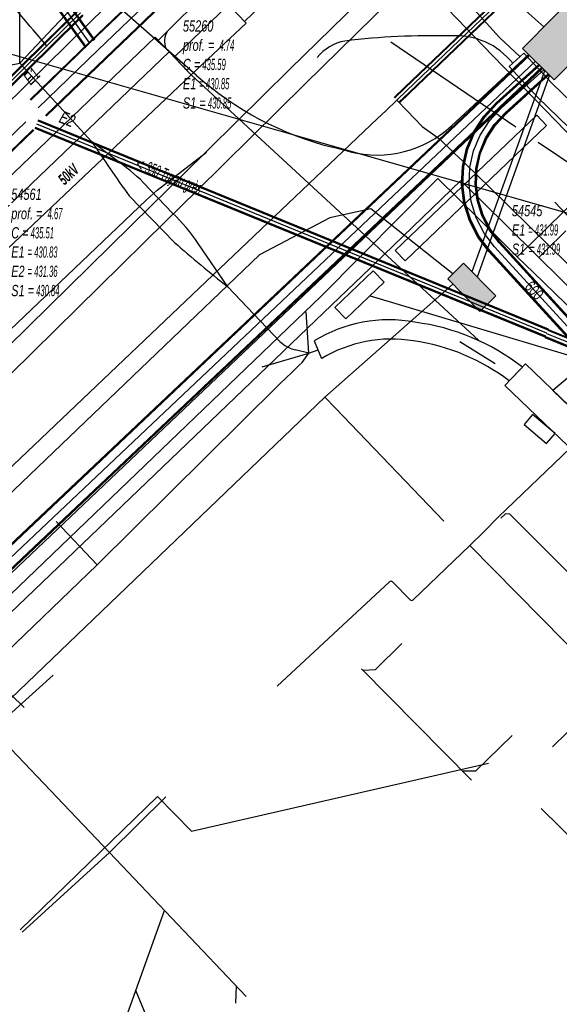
# Model space of a CAD drawing. Header units: metres. Extents: x 2695563 to 2696938, y 1260544 to 1262032.
# Tile 49 of 256: x 2695833 to 2695857, y 1261090 to 1261135. Entities that reach past the tile are written whole.
import ezdxf

# ---------------------------------------------------------------- set-up
doc = ezdxf.new("R2010")
doc.units = ezdxf.units.M
doc.header["$LTSCALE"] = 100
doc.linetypes.add('AUSGEZOGEN', pattern=[0])
for name, color, linetype in [('Eau portable_Cadastre des conduites_Conduite', 171, 'AUSGEZOGEN'), ('EU_Cadastre des conduites', 24, 'AUSGEZOGEN'), ('EU_Cadastre des conduites – Texte', 7, 'AUSGEZOGEN'), ('EU_Cadastre des conduites_Regard normalisé – Texte', 24, 'AUSGEZOGEN'), ('EU_Cadastre des conduites_Texte entrée-sortie', 24, 'AUSGEZOGEN'), ('Gaz_Cadastre des conduites_Conduite', 32, 'AUSGEZOGEN'), ('Réseau électrique_Cadastre des conduite_Bord du tracé', 1, 'AUSGEZOGEN'), ('Réseau électrique_Cadastre des conduite_Texte libre_Texte', 1, 'AUSGEZOGEN'), ('Réseau électrique_Cadastre des conduite_Tronçon de tracé', 1, 'AUSGEZOGEN'), ('Réseau électrique_Cadastre des conduites_Ouvrage_Surface-Ligne-Point', 1, 'AUSGEZOGEN'), ('TV_Cadastre des conduites_CONDUITE', 92, 'AUSGEZOGEN'), ('Télécommunications_SW_Cadastre des conduites_Bord du tracé', 94, 'AUSGEZOGEN'), ('Télécommunications_SW_Cadastre des conduites_Bord du tracé_Texte', 94, 'AUSGEZOGEN'), ('Télécommunications_SW_Cadastre des conduites_Ouvrage', 94, 'AUSGEZOGEN')]:
    doc.layers.add(name, color=color, linetype=linetype)
doc.styles.add('ARIAL', font='arial.ttf')
doc.styles.add('ARIALNARROW', font='ARIALN.TTF')
pattern_1 = [(0, (2708005, 1273150), (6075, 6075), [6075, -6075]), (90, (2708005, 1273150), (-6075, 6075), [6075, -6075])]

# ---------------------------------------------------------------- blocks, each defined once
blk = doc.blocks.new('COMPLEXOBJECT_1744')
at = {"layer": 'Réseau électrique_Cadastre des conduite_Bord du tracé', "color": 1, "linetype": 'AUSGEZOGEN', "transparency": 33554687}
for p, q in [((5845.086, 11120.361), (5845.415, 11119.569)), ((5853.82, 11118.569), (5854.409, 11119.182))]:
    blk.add_line(p, q, dxfattribs=at)
for centre, radius, start, end in [((5848.414, 11114.952), 6.351, 79.3707, 121.6041), ((5848.333, 11111.403), 9.871, 52.0059, 82.7055), ((5848.543, 11114.394), 6.047, 80.624, 121.1481), ((5848.244, 11111.245), 9.205, 52.7181, 81.9816)]:
    blk.add_arc(centre, radius, start, end, dxfattribs=at)
blk = doc.blocks.new('COMPLEXOBJECT_1745')
at = {"layer": 'Réseau électrique_Cadastre des conduite_Bord du tracé', "color": 1, "linetype": 'AUSGEZOGEN', "transparency": 33554687}
for p, q in [((5836.173, 11128.482), (5835.103, 11129.291)), ((5838.73, 11126.08), (5837.437, 11127.441)), ((5836.784, 11126.855), (5838.816, 11124.769)), ((5841.209, 11122.782), (5839.883, 11124.719))]:
    blk.add_line(p, q, dxfattribs=at)
for centre, radius, start, end in [((5986.76, 11232.146), 183.245, 214.14551, 215.07094), ((5830.873, 11120.758), 9.367, 45.5117, 55.5402), ((5833.623, 11120.585), 7.502, 33.4427, 47.0979), ((5878.808, 11170.497), 60.749, 228.82888, 231.76281)]:
    blk.add_arc(centre, radius, start, end, dxfattribs=at)
blk = doc.blocks.new('COMPLEXOBJECT_1747')
at = {"layer": 'Réseau électrique_Cadastre des conduite_Bord du tracé', "color": 1, "linetype": 'AUSGEZOGEN', "transparency": 33554687}
blk.add_line((5867.786, 11126.301), (5866.993, 11127.119), dxfattribs=at)
blk.add_lwpolyline([(5864.277, 11125.27), (5855.779, 11118.145), (5856.93, 11117.04), (5864.834, 11123.677)], dxfattribs=at)
for centre, radius, start, end in [((6286.891, 10507.411), 748.566, 124.12053, 124.372016), ((5560.435, 11469.098), 460.407, 311.38778, 311.8793)]:
    blk.add_arc(centre, radius, start, end, dxfattribs=at)
blk = doc.blocks.new('COMPLEXOBJECT_2145')
at = {"layer": 'Réseau électrique_Cadastre des conduite_Tronçon de tracé', "color": 1, "linetype": 'AUSGEZOGEN', "transparency": 33554687}
blk.add_lwpolyline([(5854.302, 11133.094), (5853.379, 11133.945), (5851.791, 11135.731), (5850.606, 11137.078)], dxfattribs=at)
blk.add_arc((5851.573, 11137.679), 1.139, 142.9233, 211.8272, dxfattribs=at)
blk = doc.blocks.new('COMPLEXOBJECT_2218')
at = {"layer": 'Réseau électrique_Cadastre des conduite_Tronçon de tracé', "color": 1, "linetype": 'AUSGEZOGEN', "transparency": 33554687}
blk.add_lwpolyline([(5848.126, 11138.241), (5851.531, 11134.745), (5852.181, 11134.065), (5856.816, 11129.271)], dxfattribs=at)
blk.add_arc((5847.367, 11137.527), 1.042, 43.2315, 133.8289, dxfattribs=at)
blk = doc.blocks.new('COMPLEXOBJECT_2230')
at = {"layer": 'Réseau électrique_Cadastre des conduite_Tronçon de tracé', "color": 1, "linetype": 'AUSGEZOGEN', "transparency": 33554687}
blk.add_line((5844.54, 11119.399), (5844.843, 11119.804), dxfattribs=at)
blk.add_arc((5791.216, 11173.448), 75.926, 313.50701, 314.6128, dxfattribs=at)
blk = doc.blocks.new('COMPLEXOBJECT_2386')
at = {"layer": 'Réseau électrique_Cadastre des conduite_Tronçon de tracé', "color": 1, "linetype": 'AUSGEZOGEN', "transparency": 33554687}
blk.add_line((5848.596, 11109.567), (5849.382, 11108.763), dxfattribs=at)
blk.add_arc((5849.449, 11108.839), 0.101, 228.747, 306.7439, dxfattribs=at)
blk = doc.blocks.new('COMPLEXOBJECT_2416')
at = {"layer": 'Réseau électrique_Cadastre des conduite_Tronçon de tracé', "color": 1, "linetype": 'AUSGEZOGEN', "transparency": 33554687}
blk.add_line((5831.882, 11132.796), (5838.735, 11140.068), dxfattribs=at)
blk.add_arc((5828.188, 11149.991), 14.481, 316.7455, 322.6968, dxfattribs=at)
blk = doc.blocks.new('COMPLEXOBJECT_2419')
at = {"layer": 'Réseau électrique_Cadastre des conduite_Tronçon de tracé', "color": 1, "linetype": 'AUSGEZOGEN', "transparency": 33554687}
for p, q in [((5843.533, 11120.337), (5841.209, 11122.782)), ((5844.843, 11119.804), (5844.225, 11119.963))]:
    blk.add_line(p, q, dxfattribs=at)
blk.add_arc((5844.588, 11121.462), 1.542, 226.8338, 256.3871, dxfattribs=at)
blk = doc.blocks.new('COMPLEXOBJECT_2528')
at = {"layer": 'Réseau électrique_Cadastre des conduite_Tronçon de tracé', "color": 1, "linetype": 'AUSGEZOGEN', "transparency": 33554687}
blk.add_line((5843.418, 11104.9), (5848.453, 11109.567), dxfattribs=at)
blk.add_arc((5848.525, 11109.49), 0.105, 47.2269, 132.7731, dxfattribs=at)
blk = doc.blocks.new('COMPLEXOBJECT_2641')
at = {"layer": 'Réseau électrique_Cadastre des conduite_Tronçon de tracé', "color": 1, "linetype": 'AUSGEZOGEN', "transparency": 33554687}
for centre, radius, start, end in [((5850.449, 11100.373), 33.656, 88.6888, 96.8152), ((5846.813, 11131.774), 2.048, 100.0609, 141.5824)]:
    blk.add_arc(centre, radius, start, end, dxfattribs=at)
blk = doc.blocks.new('COMPLEXOBJECT_2764')
at = {"layer": 'Télécommunications_SW_Cadastre des conduites_Bord du tracé', "color": 94, "linetype": 'AUSGEZOGEN', "transparency": 33554687}
blk.add_line((5829.64, 11106.27), (5832.083, 11103.947), dxfattribs=at)
blk.add_arc((5830.527, 11107.205), 1.289, 129.6988, 226.4968, dxfattribs=at)
blk = doc.blocks.new('COMPLEXOBJECT_2780')
at = {"layer": 'Télécommunications_SW_Cadastre des conduites_Bord du tracé', "color": 94, "linetype": 'AUSGEZOGEN', "transparency": 33554687}
for p, q in [((5839.787, 11132.262), (5834.264, 11137.151)), ((5854.689, 11133.194), (5851.229, 11129.991)), ((5846.694, 11128.833), (5845.897, 11129.035))]:
    blk.add_line(p, q, dxfattribs=at)
for centre, radius, start, end in [((5849.474, 11143.206), 14.616, 228.486, 255.8324), ((5847.893, 11133.596), 4.912, 255.8693, 312.7792)]:
    blk.add_arc(centre, radius, start, end, dxfattribs=at)

msp = doc.modelspace()

# ---------------------------------------------------------------- hatches: boundary and pattern name
at = {"layer": 'Réseau électrique_Cadastre des conduite_Bord du tracé', "lineweight": 18, "transparency": 33554687}
h = msp.add_hatch(dxfattribs=at)
h.set_pattern_fill('MUSTER', color=1, scale=6075, style=0, pattern_type=2)
h.set_pattern_definition(pattern_1)
h.paths.add_polyline_path([(2695854.042, 1261141.257), (2695848.063, 1261135.378), (2695844.962, 1261132.346), (2695840.121, 1261127.568), (2695838.758, 1261126.228), (2695832.311, 1261119.889), (2695822.73, 1261110.468), (2695807.314, 1261095.86), (2695799.635, 1261088.514), (2695800.207, 1261087.9), (2695807.968, 1261095.17), (2695823.39, 1261109.785), (2695833.45, 1261119.677), (2695839.408, 1261125.535), (2695840.787, 1261126.891), (2695845.628, 1261131.668), (2695848.728, 1261134.7), (2695854.726, 1261140.597)], flags=0)
h = msp.add_hatch(dxfattribs=at)
h.set_pattern_fill('MUSTER', color=1, scale=6075, style=0, pattern_type=2)
h.set_pattern_definition(pattern_1)
h.paths.add_polyline_path([(2695843.001, 1261134.403), (2695842.205, 1261135.223), (2695839.774, 1261132.885), (2695840.544, 1261132.081)], flags=0)
h = msp.add_hatch(dxfattribs=at)
h.set_pattern_fill('MUSTER', color=1, scale=6075, style=0, pattern_type=2)
h.set_pattern_definition(pattern_1)
h.paths.add_polyline_path([(2695825.122, 1261120.544), (2695825.739, 1261119.889), (2695839.553, 1261133.116), (2695838.931, 1261133.766)], flags=0)
h = msp.add_hatch(dxfattribs=at)
h.set_pattern_fill('MUSTER', color=1, scale=6075, style=0, pattern_type=2)
h.set_pattern_definition(pattern_1)
h.paths.add_polyline_path([(2695839.553, 1261133.116), (2695825.739, 1261119.889), (2695826.636, 1261118.938), (2695840.544, 1261132.081)], flags=0)
h = msp.add_hatch(dxfattribs=at)
h.set_pattern_fill('MUSTER', color=1, scale=6075, style=0, pattern_type=2)
h.set_pattern_definition(pattern_1)
h.paths.add_polyline_path([(2695855.442, 1261133.06), (2695854.794, 1261132.464), (2695856.054, 1261131.081), (2695863.065, 1261124.307), (2695863.626, 1261123.721), (2695864.318, 1261124.301), (2695863.703, 1261124.943), (2695856.698, 1261131.711)], flags=0)
h = msp.add_hatch(dxfattribs=at)
h.set_pattern_fill('MUSTER', color=1, scale=6075, style=0, pattern_type=2)
h.set_pattern_definition(pattern_1)
h.paths.add_polyline_path([(2695856.464, 1261129.822), (2695856.021, 1261130.285), (2695849.678, 1261124.223), (2695850.121, 1261123.759)], flags=0)
h = msp.add_hatch(dxfattribs=at)
h.set_pattern_fill('MUSTER', color=1, scale=6075, style=0, pattern_type=2)
h.set_pattern_definition(pattern_1)
h.paths.add_polyline_path([(2695842.179, 1261122.592), (2695840.853, 1261124.529), (2695840.821, 1261124.577), (2695840.789, 1261124.625), (2695840.756, 1261124.672), (2695840.723, 1261124.72), (2695840.689, 1261124.767), (2695840.656, 1261124.813), (2695840.622, 1261124.86), (2695840.587, 1261124.906), (2695840.552, 1261124.952), (2695840.517, 1261124.998), (2695840.481, 1261125.043), (2695840.445, 1261125.088), (2695840.409, 1261125.133), (2695840.373, 1261125.178), (2695840.336, 1261125.222), (2695840.298, 1261125.266), (2695840.261, 1261125.31), (2695840.223, 1261125.353), (2695840.185, 1261125.396), (2695840.146, 1261125.439), (2695840.107, 1261125.482), (2695840.068, 1261125.524), (2695840.028, 1261125.566), (2695839.988, 1261125.607), (2695839.948, 1261125.649), (2695839.907, 1261125.69), (2695839.867, 1261125.73), (2695839.825, 1261125.771), (2695839.784, 1261125.811), (2695839.742, 1261125.851), (2695839.7, 1261125.89), (2695838.407, 1261127.251), (2695838.369, 1261127.288), (2695838.331, 1261127.325), (2695838.293, 1261127.361), (2695838.254, 1261127.398), (2695838.216, 1261127.434), (2695838.177, 1261127.47), (2695838.138, 1261127.505), (2695838.099, 1261127.541), (2695838.059, 1261127.576), (2695838.019, 1261127.611), (2695837.98, 1261127.646), (2695837.94, 1261127.68), (2695837.899, 1261127.714), (2695837.859, 1261127.748), (2695837.818, 1261127.782), (2695837.777, 1261127.816), (2695837.736, 1261127.849), (2695837.695, 1261127.883), (2695837.654, 1261127.915), (2695837.612, 1261127.948), (2695837.57, 1261127.981), (2695837.528, 1261128.013), (2695837.486, 1261128.045), (2695837.444, 1261128.077), (2695837.402, 1261128.108), (2695837.359, 1261128.139), (2695837.316, 1261128.17), (2695837.273, 1261128.201), (2695837.23, 1261128.232), (2695837.187, 1261128.262), (2695837.143, 1261128.292), (2695836.073, 1261129.101), (2695836.127, 1261129.022), (2695836.18, 1261128.943), (2695836.234, 1261128.864), (2695836.288, 1261128.785), (2695836.341, 1261128.706), (2695836.395, 1261128.627), (2695836.449, 1261128.549), (2695836.503, 1261128.47), (2695836.557, 1261128.391), (2695836.611, 1261128.312), (2695836.665, 1261128.234), (2695836.719, 1261128.155), (2695836.773, 1261128.076), (2695836.827, 1261127.998), (2695836.881, 1261127.919), (2695836.936, 1261127.84), (2695836.99, 1261127.762), (2695837.044, 1261127.683), (2695837.099, 1261127.605), (2695837.153, 1261127.526), (2695837.207, 1261127.448), (2695837.262, 1261127.369), (2695837.316, 1261127.291), (2695837.371, 1261127.213), (2695837.426, 1261127.134), (2695837.48, 1261127.056), (2695837.535, 1261126.978), (2695837.59, 1261126.9), (2695837.644, 1261126.821), (2695837.699, 1261126.743), (2695837.754, 1261126.665), (2695839.786, 1261124.579), (2695839.862, 1261124.513), (2695839.937, 1261124.447), (2695840.013, 1261124.381), (2695840.089, 1261124.316), (2695840.165, 1261124.25), (2695840.241, 1261124.185), (2695840.317, 1261124.12), (2695840.394, 1261124.055), (2695840.47, 1261123.99), (2695840.547, 1261123.925), (2695840.623, 1261123.86), (2695840.7, 1261123.795), (2695840.777, 1261123.731), (2695840.854, 1261123.666), (2695840.931, 1261123.602), (2695841.008, 1261123.538), (2695841.086, 1261123.474), (2695841.163, 1261123.41), (2695841.241, 1261123.347), (2695841.318, 1261123.283), (2695841.396, 1261123.22), (2695841.474, 1261123.156), (2695841.552, 1261123.093), (2695841.63, 1261123.03), (2695841.708, 1261122.967), (2695841.786, 1261122.904), (2695841.865, 1261122.841), (2695841.943, 1261122.779), (2695842.022, 1261122.716), (2695842.1, 1261122.654)], flags=0)
h = msp.add_hatch(dxfattribs=at)
h.set_pattern_fill('MUSTER', color=1, scale=6075, style=0, pattern_type=2)
h.set_pattern_definition(pattern_1)
h.paths.add_polyline_path([(2695867.963, 1261126.929), (2695867.875, 1261126.87), (2695867.788, 1261126.81), (2695867.7, 1261126.751), (2695867.612, 1261126.691), (2695867.524, 1261126.632), (2695867.437, 1261126.572), (2695867.349, 1261126.513), (2695867.261, 1261126.453), (2695867.174, 1261126.393), (2695867.086, 1261126.334), (2695866.998, 1261126.274), (2695866.911, 1261126.215), (2695866.823, 1261126.155), (2695866.735, 1261126.095), (2695866.648, 1261126.036), (2695866.56, 1261125.976), (2695866.473, 1261125.917), (2695866.385, 1261125.857), (2695866.297, 1261125.797), (2695866.21, 1261125.737), (2695866.122, 1261125.678), (2695866.035, 1261125.618), (2695865.947, 1261125.558), (2695865.86, 1261125.499), (2695865.772, 1261125.439), (2695865.685, 1261125.379), (2695865.597, 1261125.319), (2695865.509, 1261125.259), (2695865.422, 1261125.2), (2695865.334, 1261125.14), (2695865.247, 1261125.08), (2695856.749, 1261117.955), (2695857.9, 1261116.85), (2695865.804, 1261123.487), (2695865.9, 1261123.571), (2695865.995, 1261123.656), (2695866.091, 1261123.74), (2695866.186, 1261123.824), (2695866.282, 1261123.909), (2695866.377, 1261123.993), (2695866.473, 1261124.077), (2695866.568, 1261124.162), (2695866.663, 1261124.246), (2695866.759, 1261124.331), (2695866.854, 1261124.415), (2695866.949, 1261124.5), (2695867.045, 1261124.584), (2695867.14, 1261124.669), (2695867.235, 1261124.754), (2695867.33, 1261124.838), (2695867.426, 1261124.923), (2695867.521, 1261125.008), (2695867.616, 1261125.092), (2695867.711, 1261125.177), (2695867.806, 1261125.262), (2695867.901, 1261125.347), (2695867.996, 1261125.431), (2695868.091, 1261125.516), (2695868.186, 1261125.601), (2695868.281, 1261125.686), (2695868.376, 1261125.771), (2695868.471, 1261125.856), (2695868.566, 1261125.941), (2695868.661, 1261126.026), (2695868.756, 1261126.111)], flags=0)
h = msp.add_hatch(dxfattribs=at)
h.set_pattern_fill('MUSTER', color=1, scale=6075, style=0, pattern_type=2)
h.set_pattern_definition(pattern_1)
h.paths.add_polyline_path([(2695847.47, 1261121.153), (2695849.192, 1261122.795), (2695848.697, 1261123.313), (2695846.976, 1261121.671)], flags=0)
h = msp.add_hatch(dxfattribs=at)
h.set_pattern_fill('MUSTER', color=1, scale=6075, style=0, pattern_type=2)
h.set_pattern_definition(pattern_1)
h.paths.add_polyline_path([(2695855.379, 1261118.992), (2695855.244, 1261119.096), (2695855.107, 1261119.197), (2695854.968, 1261119.296), (2695854.827, 1261119.393), (2695854.685, 1261119.487), (2695854.541, 1261119.579), (2695854.396, 1261119.669), (2695854.249, 1261119.755), (2695854.1, 1261119.839), (2695853.951, 1261119.921), (2695853.799, 1261120), (2695853.647, 1261120.077), (2695853.493, 1261120.15), (2695853.338, 1261120.221), (2695853.182, 1261120.29), (2695853.024, 1261120.355), (2695852.866, 1261120.418), (2695852.706, 1261120.479), (2695852.545, 1261120.536), (2695852.384, 1261120.591), (2695852.221, 1261120.643), (2695852.058, 1261120.692), (2695851.894, 1261120.738), (2695851.729, 1261120.781), (2695851.563, 1261120.822), (2695851.396, 1261120.859), (2695851.229, 1261120.894), (2695851.062, 1261120.926), (2695850.894, 1261120.955), (2695850.725, 1261120.981), (2695850.556, 1261121.004), (2695850.407, 1261121.03), (2695850.258, 1261121.053), (2695850.108, 1261121.072), (2695849.958, 1261121.087), (2695849.807, 1261121.099), (2695849.657, 1261121.107), (2695849.506, 1261121.112), (2695849.355, 1261121.113), (2695849.204, 1261121.11), (2695849.053, 1261121.104), (2695848.902, 1261121.095), (2695848.752, 1261121.081), (2695848.601, 1261121.065), (2695848.452, 1261121.044), (2695848.303, 1261121.02), (2695848.154, 1261120.993), (2695848.006, 1261120.962), (2695847.859, 1261120.927), (2695847.713, 1261120.889), (2695847.568, 1261120.848), (2695847.424, 1261120.803), (2695847.281, 1261120.754), (2695847.139, 1261120.703), (2695846.998, 1261120.648), (2695846.859, 1261120.589), (2695846.721, 1261120.528), (2695846.585, 1261120.463), (2695846.45, 1261120.394), (2695846.317, 1261120.323), (2695846.186, 1261120.249), (2695846.056, 1261120.171), (2695846.385, 1261119.379), (2695846.504, 1261119.449), (2695846.624, 1261119.516), (2695846.746, 1261119.581), (2695846.87, 1261119.643), (2695846.994, 1261119.701), (2695847.121, 1261119.757), (2695847.248, 1261119.811), (2695847.376, 1261119.861), (2695847.506, 1261119.908), (2695847.637, 1261119.952), (2695847.768, 1261119.994), (2695847.901, 1261120.032), (2695848.034, 1261120.067), (2695848.168, 1261120.099), (2695848.303, 1261120.129), (2695848.439, 1261120.155), (2695848.575, 1261120.178), (2695848.711, 1261120.197), (2695848.848, 1261120.214), (2695848.985, 1261120.228), (2695849.123, 1261120.238), (2695849.261, 1261120.246), (2695849.399, 1261120.25), (2695849.537, 1261120.251), (2695849.675, 1261120.249), (2695849.812, 1261120.243), (2695849.95, 1261120.235), (2695850.088, 1261120.223), (2695850.225, 1261120.209), (2695850.362, 1261120.191), (2695850.498, 1261120.17), (2695850.648, 1261120.148), (2695850.798, 1261120.123), (2695850.947, 1261120.095), (2695851.096, 1261120.066), (2695851.244, 1261120.033), (2695851.391, 1261119.999), (2695851.538, 1261119.962), (2695851.685, 1261119.922), (2695851.831, 1261119.88), (2695851.976, 1261119.836), (2695852.12, 1261119.789), (2695852.263, 1261119.74), (2695852.406, 1261119.689), (2695852.548, 1261119.635), (2695852.689, 1261119.579), (2695852.829, 1261119.521), (2695852.968, 1261119.46), (2695853.106, 1261119.397), (2695853.243, 1261119.332), (2695853.379, 1261119.264), (2695853.513, 1261119.194), (2695853.647, 1261119.122), (2695853.779, 1261119.048), (2695853.91, 1261118.972), (2695854.04, 1261118.894), (2695854.168, 1261118.813), (2695854.296, 1261118.73), (2695854.421, 1261118.646), (2695854.546, 1261118.559), (2695854.669, 1261118.47), (2695854.79, 1261118.379)], flags=0)
at = {"layer": 'Réseau électrique_Cadastre des conduites_Ouvrage_Surface-Ligne-Point', "lineweight": 18, "transparency": 33554687}
h = msp.add_hatch(dxfattribs=at)
h.set_pattern_fill('MUSTER', color=1, scale=4050, style=0, pattern_type=2)
h.set_pattern_definition([(0, (2703955, 1269100), (4050, 4050), [4050, -4050]), (90, (2703955, 1269100), (-4050, 4050), [4050, -4050])])
h.paths.add_polyline_path([(2695855.518, 1261119.137), (2695854.597, 1261118.178), (2695858.126, 1261114.791), (2695859.046, 1261115.75)], flags=0)
h = msp.add_hatch(dxfattribs=at)
h.set_pattern_fill('MUSTER', color=1, scale=2025, style=0, pattern_type=2)
h.set_pattern_definition([(0, (2699905, 1265050), (2025, 2025), [2025, -2025]), (90, (2699905, 1265050), (-2025, 2025), [2025, -2025])])
h.paths.add_polyline_path([(2695855.839, 1261116.873), (2695855.456, 1261116.421), (2695856.46, 1261115.571), (2695856.843, 1261116.022)], flags=0)
at = {"layer": 'Télécommunications_SW_Cadastre des conduites_Ouvrage', "transparency": 33554687}
for points in [[(2695855.388, 1261133.272), (2695856.811, 1261131.867), (2695859.621, 1261134.713), (2695858.198, 1261136.119)], [(2695853.477, 1261121.487), (2695854.188, 1261122.191), (2695852.745, 1261123.648), (2695852.035, 1261122.944)]]:
    msp.add_hatch(color=7, dxfattribs=at).paths.add_polyline_path(points)

# ---------------------------------------------------------------- linework, layer by layer
at = {"layer": 'Eau portable_Cadastre des conduites_Conduite', "color": 7, "linetype": 'AUSGEZOGEN', "transparency": 33554687}
for points in [[(2695855.153, 1261123.941), (2695855.384, 1261124.166), (2695856.514, 1261125.269), (2695862.399, 1261131.015), (2695864.991, 1261133.546), (2695865.821, 1261134.357), (2695873.002, 1261141.368)], [(2695769.551, 1261068.298), (2695800.182, 1261097.721), (2695812.23, 1261111.068), (2695816.903, 1261115.659), (2695835.941, 1261134.364), (2695841.928, 1261140.246)], [(2695804.674, 1261082.136), (2695808.906, 1261086.211), (2695817.731, 1261094.707), (2695818.5, 1261095.444), (2695846.362, 1261122.178), (2695848.15, 1261123.978), (2695851.592, 1261127.445), (2695854.374, 1261124.708), (2695855.153, 1261123.941)], [(2695855.153, 1261123.941), (2695855.871, 1261123.232), (2695862.068, 1261117.252), (2695862.298, 1261117.03)]]:
    msp.add_lwpolyline(points, dxfattribs=at)
at = {"layer": 'EU_Cadastre des conduites', "linetype": 'AUSGEZOGEN', "transparency": 33554687}
for p, q in [((2695888.813, 1261184.183), (2695835.99, 1261133.559)), ((2695888.827, 1261184.169), (2695836.004, 1261133.545)), ((2695888.841, 1261184.155), (2695836.018, 1261133.531)), ((2695889.505, 1261183.461), (2695836.682, 1261132.837)), ((2695889.519, 1261183.447), (2695836.696, 1261132.823)), ((2695889.533, 1261183.433), (2695836.71, 1261132.809)), ((2695829.407, 1261143.198), (2695836.207, 1261133.655)), ((2695828.967, 1261142.884), (2695835.767, 1261133.341)), ((2695828.983, 1261142.896), (2695835.783, 1261133.353)), ((2695829, 1261142.908), (2695835.8, 1261133.365)), ((2695829.374, 1261143.174), (2695836.174, 1261133.631)), ((2695829.391, 1261143.186), (2695836.191, 1261133.643)), ((2695835.989, 1261133.558), (2695833.321, 1261130.983)), ((2695836.003, 1261133.544), (2695833.335, 1261130.969)), ((2695836.017, 1261133.529), (2695833.349, 1261130.954)), ((2695836.683, 1261132.839), (2695834.015, 1261130.264)), ((2695836.697, 1261132.824), (2695834.029, 1261130.249)), ((2695836.711, 1261132.81), (2695834.043, 1261130.235)), ((2695856.54, 1261120.658), (2695833.674, 1261130.013)), ((2695856.548, 1261120.679), (2695833.682, 1261130.034)), ((2695856.557, 1261120.7), (2695833.691, 1261130.055)), ((2695833.454, 1261129.635), (2695826.545, 1261122.976)), ((2695833.468, 1261129.621), (2695826.559, 1261122.962)), ((2695833.482, 1261129.607), (2695826.573, 1261122.948)), ((2695856.407, 1261120.334), (2695833.541, 1261129.689)), ((2695856.416, 1261120.355), (2695833.55, 1261129.71)), ((2695856.424, 1261120.376), (2695833.558, 1261129.731)), ((2695866.31, 1261116.282), (2695856.407, 1261120.304)), ((2695866.319, 1261116.304), (2695856.416, 1261120.326)), ((2695866.328, 1261116.325), (2695856.425, 1261120.347)), ((2695866.442, 1261116.607), (2695856.539, 1261120.629)), ((2695866.451, 1261116.628), (2695856.548, 1261120.65)), ((2695866.46, 1261116.65), (2695856.557, 1261120.672))]:
    msp.add_line(p, q, dxfattribs=at)
at = {"layer": 'EU_Cadastre des conduites', "color": 255, "transparency": 33554687}
for p, q in [((2695889.173, 1261183.808), (2695836.35, 1261133.184)), ((2695829.187, 1261143.041), (2695835.987, 1261133.498)), ((2695836.35, 1261133.184), (2695833.682, 1261130.609)), ((2695833.121, 1261129.981), (2695826.207, 1261123.317)), ((2695856.482, 1261120.517), (2695833.616, 1261129.872)), ((2695866.385, 1261116.466), (2695856.482, 1261120.488))]:
    msp.add_line(p, q, dxfattribs=at)
at = {"layer": 'EU_Cadastre des conduites', "color": 24, "linetype": 'AUSGEZOGEN', "transparency": 33554687}
for p, q in [((2695848.561, 1261122.192), (2695857.544, 1261119.501)), ((2695853.094, 1261100.491), (2695848.177, 1261105.478)), ((2695839.397, 1261099.749), (2695836.88, 1261097.25)), ((2695832.97, 1261093.693), (2695836.88, 1261097.25)), ((2695843.005, 1261090.812), (2695836.872, 1261097.25)), ((2695835.016, 1261082.594), (2695839.347, 1261094.656)), ((2695842.54, 1261090.512), (2695842.572, 1261091.271)), ((2695839.141, 1261088.449), (2695838.063, 1261091.08))]:
    msp.add_line(p, q, dxfattribs=at)
for points in [[(2695836.872, 1261097.25), (2695820.971, 1261113.952), (2695820.595, 1261113.978)], [(2695861.687, 1261104.406), (2695862.099, 1261104.818), (2695862.108, 1261105.141), (2695854.823, 1261112.413), (2695854.62, 1261112.427), (2695854.417, 1261112.234)], [(2695849.981, 1261106.622), (2695848.787, 1261105.436), (2695848.263, 1261105.406)], [(2695834.356, 1261105.192), (2695831.879, 1261102.97), (2695831.419, 1261103.001)], [(2695854.915, 1261102.502), (2695853.272, 1261100.893), (2695852.704, 1261100.893)]]:
    msp.add_lwpolyline(points, dxfattribs=at)
at = {"layer": 'Gaz_Cadastre des conduites_Conduite', "linetype": 'AUSGEZOGEN', "transparency": 33554687}
for p, q in [((2695896.549, 1261175.963), (2695850.092, 1261131.513)), ((2695896.568, 1261175.955), (2695850.105, 1261131.499)), ((2695896.587, 1261175.947), (2695850.118, 1261131.486)), ((2695896.847, 1261175.833), (2695850.3, 1261131.296)), ((2695896.866, 1261175.825), (2695850.313, 1261131.283)), ((2695896.885, 1261175.817), (2695850.326, 1261131.269)), ((2695833.952, 1261133.498), (2695835.453, 1261134.98)), ((2695833.965, 1261133.485), (2695835.467, 1261134.967)), ((2695833.978, 1261133.472), (2695835.48, 1261134.953)), ((2695834.162, 1261133.284), (2695835.664, 1261134.767)), ((2695834.175, 1261133.271), (2695835.677, 1261134.753)), ((2695834.188, 1261133.258), (2695835.691, 1261134.74)), ((2695811.79, 1261111.803), (2695833.952, 1261133.498)), ((2695811.804, 1261111.79), (2695833.965, 1261133.485)), ((2695811.817, 1261111.777), (2695833.978, 1261133.472)), ((2695812.005, 1261111.593), (2695834.162, 1261133.284)), ((2695812.018, 1261111.58), (2695834.175, 1261133.271)), ((2695812.032, 1261111.567), (2695834.188, 1261133.258)), ((2695850.092, 1261131.513), (2695849.637, 1261131.077)), ((2695850.105, 1261131.499), (2695849.65, 1261131.063)), ((2695850.118, 1261131.486), (2695849.663, 1261131.05)), ((2695850.3, 1261131.296), (2695849.845, 1261130.86)), ((2695850.313, 1261131.283), (2695849.858, 1261130.847)), ((2695850.326, 1261131.269), (2695849.871, 1261130.833))]:
    msp.add_line(p, q, dxfattribs=at)
at = {"layer": 'Gaz_Cadastre des conduites_Conduite', "color": 255, "linetype": 'AUSGEZOGEN', "transparency": 33554687}
for p, q in [((2695896.717, 1261175.89), (2695850.209, 1261131.391)), ((2695834.07, 1261133.378), (2695835.572, 1261134.86)), ((2695811.911, 1261111.685), (2695834.07, 1261133.378)), ((2695850.209, 1261131.391), (2695849.754, 1261130.955))]:
    msp.add_line(p, q, dxfattribs=at)
at = {"layer": 'Gaz_Cadastre des conduites_Conduite', "color": 32, "linetype": 'AUSGEZOGEN', "transparency": 33554687}
for points in [[(2695834.07, 1261133.378), (2695833.457, 1261134.1), (2695833.328, 1261134.252), (2695833.112, 1261134.506), (2695832.857, 1261134.807), (2695832.751, 1261134.932), (2695832.55, 1261135.168), (2695832.162, 1261135.625), (2695814.987, 1261155.855), (2695814.517, 1261156.408), (2695814.32, 1261156.64)], [(2695849.754, 1261130.955), (2695849.254, 1261130.48), (2695848.888, 1261130.132), (2695835.977, 1261117.86), (2695810.863, 1261093.989)], [(2695849.754, 1261130.955), (2695850.216, 1261130.47), (2695850.885, 1261129.768), (2695851.252, 1261129.513), (2695851.665, 1261129.226), (2695852.325, 1261128.585), (2695852.705, 1261128.215), (2695852.842, 1261128.082), (2695853.917, 1261127.038)], [(2695805.41, 1261082.106), (2695846.823, 1261121.766), (2695848.553, 1261123.433), (2695848.739, 1261123.612), (2695852.62, 1261127.349), (2695852.826, 1261127.146), (2695854.616, 1261125.377), (2695856.11, 1261123.901)], [(2695853.917, 1261127.038), (2695862.707, 1261118.416), (2695862.892, 1261118.234)], [(2695856.11, 1261123.901), (2695856.382, 1261124.168), (2695857.331, 1261125.1)], [(2695856.11, 1261123.901), (2695862.677, 1261117.454), (2695862.869, 1261117.264)]]:
    msp.add_lwpolyline(points, dxfattribs=at)
at = {"layer": 'Réseau électrique_Cadastre des conduite_Bord du tracé', "color": 1, "linetype": 'AUSGEZOGEN', "transparency": 33554687}
for points in [[(2695854.042, 1261141.257), (2695848.063, 1261135.378), (2695844.962, 1261132.346), (2695840.121, 1261127.568), (2695838.758, 1261126.228), (2695832.311, 1261119.889), (2695822.73, 1261110.468), (2695807.314, 1261095.86), (2695799.635, 1261088.514), (2695800.207, 1261087.9), (2695807.968, 1261095.17), (2695823.39, 1261109.785), (2695833.45, 1261119.677), (2695839.408, 1261125.535), (2695840.787, 1261126.891), (2695845.628, 1261131.668), (2695848.728, 1261134.7), (2695854.726, 1261140.597), (2695854.042, 1261141.257)], [(2695843.001, 1261134.403), (2695842.205, 1261135.223), (2695839.774, 1261132.885), (2695840.544, 1261132.081), (2695843.001, 1261134.403)], [(2695825.122, 1261120.544), (2695825.739, 1261119.889), (2695839.553, 1261133.116), (2695838.931, 1261133.766), (2695825.122, 1261120.544)], [(2695839.553, 1261133.116), (2695825.739, 1261119.889), (2695826.636, 1261118.938), (2695840.544, 1261132.081), (2695839.553, 1261133.116)], [(2695855.442, 1261133.06), (2695854.794, 1261132.464), (2695856.054, 1261131.081), (2695863.065, 1261124.307), (2695863.626, 1261123.721), (2695864.318, 1261124.301), (2695863.703, 1261124.943), (2695856.698, 1261131.711), (2695855.442, 1261133.06)], [(2695856.464, 1261129.822), (2695856.021, 1261130.285), (2695849.678, 1261124.223), (2695850.121, 1261123.759), (2695856.464, 1261129.822)], [(2695847.47, 1261121.153), (2695849.192, 1261122.795), (2695848.697, 1261123.313), (2695846.976, 1261121.671), (2695847.47, 1261121.153)]]:
    msp.add_lwpolyline(points, close=True, dxfattribs=at)
at = {"layer": 'Réseau électrique_Cadastre des conduite_Tronçon de tracé', "color": 1, "linetype": 'AUSGEZOGEN', "transparency": 33554687}
for p, q in [((2695842.933, 1261134.472), (2695844.666, 1261136.153)), ((2695832.852, 1261132.606), (2695832.858, 1261136.017)), ((2695839.482, 1261134.044), (2695841.399, 1261135.959)), ((2695828.258, 1261134.218), (2695845.142, 1261129.4)), ((2695839.064, 1261133.626), (2695839.482, 1261134.044)), ((2695855.079, 1261129.745), (2695849.483, 1261133.546)), ((2695831.277, 1261132.317), (2695832.852, 1261132.606)), ((2695836.073, 1261129.101), (2695832.852, 1261132.606)), ((2695853.423, 1261120.183), (2695840.544, 1261132.081)), ((2695858.09, 1261127.7), (2695856.085, 1261129.062)), ((2695839.02, 1261126.914), (2695841.229, 1261128.628)), ((2695838.525, 1261126.48), (2695839.02, 1261126.914)), ((2695832.102, 1261120.356), (2695838.525, 1261126.48)), ((2695857.664, 1261125.508), (2695856.829, 1261126.377)), ((2695845.813, 1261119.614), (2695845.685, 1261121.467)), ((2695854.159, 1261119.144), (2695852.576, 1261120.135)), ((2695843.717, 1261119.009), (2695845.813, 1261119.614)), ((2695845.813, 1261119.614), (2695846.221, 1261119.775)), ((2695836.321, 1261110.146), (2695844.457, 1261118.19)), ((2695854.306, 1261112.284), (2695857.519, 1261115.373)), ((2695836.321, 1261110.146), (2695834.482, 1261112.076)), ((2695853.652, 1261111.62), (2695854.306, 1261112.284)), ((2695853.021, 1261111.013), (2695853.652, 1261111.62)), ((2695850.479, 1261108.568), (2695853.021, 1261111.013)), ((2695813.215, 1261087.888), (2695836.321, 1261110.146))]:
    msp.add_line(p, q, dxfattribs=at)
msp.add_lwpolyline([(2695856.731, 1261101.994), (2695859.37, 1261104.579), (2695853.021, 1261111.013)], dxfattribs=at)
for centre, radius, start, end in [((2695840.12, 1261133.594), 0.78, 144.7649, 205.1502), ((2695852.402, 1261130.6), 3.237, 38.2298, 93.7719)]:
    msp.add_arc(centre, radius, start, end, dxfattribs=at)
at = {"layer": 'Réseau électrique_Cadastre des conduites_Ouvrage_Surface-Ligne-Point', "color": 1, "linetype": 'AUSGEZOGEN', "transparency": 33554687}
msp.add_line((2695845.142, 1261129.4), (2695858.744, 1261125.508), dxfattribs=at)
for points in [[(2695855.518, 1261119.137), (2695854.597, 1261118.178), (2695858.126, 1261114.791), (2695859.046, 1261115.75), (2695855.518, 1261119.137)], [(2695855.839, 1261116.873), (2695855.456, 1261116.421), (2695856.46, 1261115.571), (2695856.843, 1261116.022), (2695855.839, 1261116.873)]]:
    msp.add_lwpolyline(points, close=True, dxfattribs=at)
at = {"layer": 'TV_Cadastre des conduites_CONDUITE', "color": 92, "linetype": 'AUSGEZOGEN', "transparency": 33554687}
msp.add_line((2695840.549, 1261098.214), (2695853.865, 1261101.265), dxfattribs=at)
for points in [[(2695840.549, 1261098.214), (2695839.032, 1261099.764), (2695832.879, 1261093.791)], [(2695863.132, 1261093.42), (2695861.842, 1261094.733), (2695861.375, 1261094.171), (2695856.215, 1261099.222)]]:
    msp.add_lwpolyline(points, dxfattribs=at)
at = {"layer": 'Télécommunications_SW_Cadastre des conduites_Bord du tracé', "linetype": 'AUSGEZOGEN', "transparency": 33554687}
for p, q in [((2695855.682, 1261133.003), (2695808.833, 1261088.752)), ((2695855.7, 1261132.983), (2695808.851, 1261088.732)), ((2695855.719, 1261132.963), (2695808.87, 1261088.712)), ((2695856.231, 1261132.421), (2695809.382, 1261088.17)), ((2695856.25, 1261132.401), (2695809.401, 1261088.15)), ((2695856.268, 1261132.381), (2695809.419, 1261088.13)), ((2695854.198, 1261130.825), (2695856.128, 1261132.569)), ((2695854.219, 1261130.804), (2695856.148, 1261132.547)), ((2695854.24, 1261130.782), (2695856.168, 1261132.524)), ((2695854.62, 1261130.398), (2695856.53, 1261132.124)), ((2695854.641, 1261130.376), (2695856.55, 1261132.101)), ((2695854.662, 1261130.355), (2695856.57, 1261132.079)), ((2695853.647, 1261130.232), (2695854.198, 1261130.825)), ((2695853.67, 1261130.214), (2695854.219, 1261130.804)), ((2695853.694, 1261130.195), (2695854.24, 1261130.782)), ((2695853.2, 1261129.541), (2695853.647, 1261130.232)), ((2695853.227, 1261129.527), (2695853.67, 1261130.214)), ((2695853.253, 1261129.513), (2695853.694, 1261130.195)), ((2695854.122, 1261129.863), (2695854.62, 1261130.398)), ((2695854.146, 1261129.844), (2695854.641, 1261130.376)), ((2695854.169, 1261129.826), (2695854.662, 1261130.355)), ((2695852.88, 1261128.781), (2695853.2, 1261129.541)), ((2695852.908, 1261128.772), (2695853.227, 1261129.527)), ((2695853.733, 1261129.259), (2695854.122, 1261129.863)), ((2695853.759, 1261129.245), (2695854.146, 1261129.844)), ((2695853.786, 1261129.231), (2695854.169, 1261129.826)), ((2695852.937, 1261128.763), (2695853.253, 1261129.513)), ((2695853.453, 1261128.597), (2695853.733, 1261129.259)), ((2695853.482, 1261128.588), (2695853.759, 1261129.245)), ((2695853.51, 1261128.579), (2695853.786, 1261129.231)), ((2695852.698, 1261127.978), (2695852.88, 1261128.781)), ((2695852.728, 1261127.974), (2695852.908, 1261128.772)), ((2695852.757, 1261127.97), (2695852.937, 1261128.763)), ((2695853.295, 1261127.896), (2695853.453, 1261128.597)), ((2695853.324, 1261127.892), (2695853.482, 1261128.588)), ((2695853.354, 1261127.888), (2695853.51, 1261128.579)), ((2695852.658, 1261127.154), (2695852.698, 1261127.978)), ((2695852.688, 1261127.155), (2695852.728, 1261127.974)), ((2695852.718, 1261127.156), (2695852.757, 1261127.97)), ((2695853.26, 1261127.178), (2695853.295, 1261127.896)), ((2695853.29, 1261127.179), (2695853.324, 1261127.892)), ((2695853.32, 1261127.18), (2695853.354, 1261127.888)), ((2695852.762, 1261126.337), (2695852.658, 1261127.154)), ((2695852.792, 1261126.344), (2695852.688, 1261127.155)), ((2695852.821, 1261126.35), (2695852.718, 1261127.156)), ((2695853.351, 1261126.466), (2695853.26, 1261127.178)), ((2695853.38, 1261126.472), (2695853.29, 1261127.179)), ((2695853.41, 1261126.479), (2695853.32, 1261127.18)), ((2695853.565, 1261125.779), (2695853.351, 1261126.466)), ((2695853.593, 1261125.79), (2695853.38, 1261126.472)), ((2695853.62, 1261125.802), (2695853.41, 1261126.479)), ((2695853.008, 1261125.55), (2695852.762, 1261126.337)), ((2695853.035, 1261125.562), (2695852.792, 1261126.344)), ((2695853.063, 1261125.573), (2695852.821, 1261126.35)), ((2695853.385, 1261124.819), (2695853.008, 1261125.55)), ((2695853.411, 1261124.835), (2695853.035, 1261125.562)), ((2695853.436, 1261124.851), (2695853.063, 1261125.573)), ((2695853.894, 1261125.141), (2695853.565, 1261125.779)), ((2695853.919, 1261125.157), (2695853.593, 1261125.79)), ((2695853.945, 1261125.173), (2695853.62, 1261125.802)), ((2695854.337, 1261124.56), (2695853.894, 1261125.141)), ((2695854.36, 1261124.58), (2695853.919, 1261125.157)), ((2695854.384, 1261124.599), (2695853.945, 1261125.173)), ((2695853.876, 1261124.175), (2695853.385, 1261124.819)), ((2695853.9, 1261124.194), (2695853.411, 1261124.835)), ((2695853.923, 1261124.214), (2695853.436, 1261124.851)), ((2695864.192, 1261113.761), (2695854.337, 1261124.56)), ((2695864.215, 1261113.781), (2695854.36, 1261124.58)), ((2695864.237, 1261113.801), (2695854.384, 1261124.599)), ((2695863.749, 1261113.357), (2695853.876, 1261124.175)), ((2695863.771, 1261113.377), (2695853.9, 1261124.194)), ((2695863.794, 1261113.397), (2695853.923, 1261124.214))]:
    msp.add_line(p, q, dxfattribs=at)
at = {"layer": 'Télécommunications_SW_Cadastre des conduites_Bord du tracé', "color": 255, "transparency": 33554687}
for p, q in [((2695855.975, 1261132.692), (2695809.126, 1261088.441)), ((2695854.43, 1261130.59), (2695856.349, 1261132.324)), ((2695853.908, 1261130.029), (2695854.43, 1261130.59)), ((2695853.493, 1261129.386), (2695853.908, 1261130.029)), ((2695853.195, 1261128.68), (2695853.493, 1261129.386)), ((2695853.026, 1261127.933), (2695853.195, 1261128.68)), ((2695852.989, 1261127.167), (2695853.026, 1261127.933)), ((2695853.086, 1261126.408), (2695852.989, 1261127.167)), ((2695853.314, 1261125.676), (2695853.086, 1261126.408)), ((2695853.665, 1261124.996), (2695853.314, 1261125.676)), ((2695854.13, 1261124.387), (2695853.665, 1261124.996)), ((2695863.993, 1261113.579), (2695854.13, 1261124.387))]:
    msp.add_line(p, q, dxfattribs=at)
at = {"layer": 'Télécommunications_SW_Cadastre des conduites_Bord du tracé', "color": 94, "linetype": 'AUSGEZOGEN', "transparency": 33554687}
for p, q in [((2695856.289, 1261132.382), (2695809.537, 1261088.004)), ((2695856.384, 1261132.288), (2695853.119, 1261123.27)), ((2695856.598, 1261132.078), (2695853.36, 1261123.027)), ((2695852.264, 1261122.713), (2695846.53, 1261117.653))]:
    msp.add_line(p, q, dxfattribs=at)
for points in [[(2695844.394, 1261146.066), (2695844.93, 1261145.51), (2695855.54, 1261134.95), (2695856.336, 1261134.233)], [(2695852.266, 1261123.173), (2695848.59, 1261126.089), (2695846.746, 1261125.677), (2695843.596, 1261124.03), (2695806.652, 1261088.671), (2695743.052, 1261027.688)], [(2695830.746, 1261091.855), (2695825.897, 1261096.904), (2695825.412, 1261097.408), (2695846.53, 1261117.653)], [(2695846.53, 1261117.653), (2695846.99, 1261117.17), (2695849.784, 1261114.261), (2695851.86, 1261112.096)]]:
    msp.add_lwpolyline(points, dxfattribs=at)
at = {"layer": 'Télécommunications_SW_Cadastre des conduites_Ouvrage', "color": 94, "transparency": 33554687}
for points in [[(2695855.388, 1261133.272), (2695856.811, 1261131.867), (2695859.621, 1261134.713), (2695858.198, 1261136.119), (2695855.388, 1261133.272)], [(2695853.477, 1261121.487), (2695854.188, 1261122.191), (2695852.745, 1261123.648), (2695852.035, 1261122.944), (2695853.477, 1261121.487)]]:
    msp.add_lwpolyline(points, close=True, dxfattribs=at)

# ---------------------------------------------------------------- block references
at = {"layer": 'Réseau électrique_Cadastre des conduite_Bord du tracé', "color": 1, "linetype": 'AUSGEZOGEN', "lineweight": -3, "transparency": 33554687}
for name in ['COMPLEXOBJECT_1745', 'COMPLEXOBJECT_1747', 'COMPLEXOBJECT_1744']:
    msp.add_blockref(name, (2690000.97, 1249999.81), dxfattribs=at)
at = {"layer": 'Réseau électrique_Cadastre des conduite_Tronçon de tracé', "color": 1, "linetype": 'AUSGEZOGEN', "lineweight": -3, "transparency": 33554687}
for name in ['COMPLEXOBJECT_2416', 'COMPLEXOBJECT_2218', 'COMPLEXOBJECT_2145', 'COMPLEXOBJECT_2641', 'COMPLEXOBJECT_2419', 'COMPLEXOBJECT_2230', 'COMPLEXOBJECT_2528', 'COMPLEXOBJECT_2386']:
    msp.add_blockref(name, (2690000.97, 1249999.81), dxfattribs=at)
at = {"layer": 'Télécommunications_SW_Cadastre des conduites_Bord du tracé', "color": 94, "linetype": 'AUSGEZOGEN', "lineweight": -3, "transparency": 33554687}
for name in ['COMPLEXOBJECT_2780', 'COMPLEXOBJECT_2764']:
    msp.add_blockref(name, (2690000.97, 1249999.81), dxfattribs=at)

# ---------------------------------------------------------------- texts
at = {"layer": 'EU_Cadastre des conduites – Texte', "color": 24, "transparency": 33554687, "insert": (2695839.513, 1261127.479), "char_height": 0.55705, "width": 6, "attachment_point": 5, "rotation": 337.9689, "style": 'ARIAL'}
msp.add_mtext('\\A1;{\\fArial|b0|i1|c0|p34;\\W0.7;< \\W0.49;350 Tuyau grès}', dxfattribs=at)
at = {"layer": 'EU_Cadastre des conduites_Regard normalisé – Texte', "color": 24, "transparency": 33554687, "char_height": 0.50641, "attachment_point": 1, "line_spacing_factor": 1.024096, "style": 'ARIAL'}
for s, insert, width in [('\\A1;{\\fArial|b0|i1|c0|p34;\\W0.69496;55260}\\P{\\fArial|b0|i1|c0|p34;\\H0.99721x;\\W0.69496;prof. = \\W0.48647; 4.74}\\P{\\fArial|b0|i1|c0|p34;\\H0.99721x;\\W0.69496;C =\\W0.48647; 435.59}\\P{\\fArial|b0|i1|c0|p34;\\H0.99721x;\\W0.69496;E1 \\W0.48647;= 430.85}\\P{\\fArial|b0|i1|c0|p34;\\H0.99721x;\\W0.69496;S1 =\\W0.48647; 430.85}', (2695840.167, 1261134.53), 2.83992), ('\\A1;{\\fArial|b0|i1|c0|p34;\\W0.69314;54561}\\P{\\fArial|b0|i1|c0|p34;\\H0.99721x;\\W0.69314;prof. = \\W0.4852; 4.67}\\P{\\fArial|b0|i1|c0|p34;\\H0.99721x;\\W0.69314;C =\\W0.4852; 435.51}\\P{\\fArial|b0|i1|c0|p34;\\H0.99721x;\\W0.69314;E1 \\W0.4852;= 430.83}\\P{\\fArial|b0|i1|c0|p34;\\H0.99721x;\\W0.69314;E2 \\W0.4852;= 431.36}\\P{\\fArial|b0|i1|c0|p34;\\H0.99721x;\\W0.69314;S1 =\\W0.4852; 430.84}', (2695832.474, 1261126.991), 2.82906), ('\\A1;{\\fArial|b0|i1|c0|p34;\\W0.69359;54545}\\P{\\fArial|b0|i1|c0|p34;\\H0.99721x;\\W0.69359;E1 \\W0.48551;= 431.99}\\P{\\fArial|b0|i1|c0|p34;\\H0.99721x;\\W0.69359;S1 =\\W0.48551; 431.99}', (2695854.91, 1261126.258), 2.81092)]:
    msp.add_mtext(s, dxfattribs=dict(at, insert=insert, width=width))
at = {"layer": 'EU_Cadastre des conduites_Texte entrée-sortie', "color": 24, "transparency": 33554687, "char_height": 0.55705, "attachment_point": 7, "style": 'ARIAL'}
for s, insert, width, rotation in [('\\A1;{\\fArial|i1|b0;\\H0.557054;\\W0.700000;\\C24;E1}\\P', (2695833.344, 1261131.598), 0.85544, 43.9866), ('\\A1;{\\fArial|i1|b0;\\H0.557054;\\W0.700000;\\C24;E2}\\P', (2695834.575, 1261129.975), 0.86376, 337.7493)]:
    msp.add_mtext(s, dxfattribs=dict(at, insert=insert, width=width, rotation=rotation))
at = {"layer": 'Réseau électrique_Cadastre des conduite_Texte libre_Texte', "color": 1, "transparency": 33554687, "insert": (2695835.039, 1261127.629), "char_height": 0.5075, "width": 12, "attachment_point": 5, "rotation": 43.3809, "style": 'ARIALNARROW'}
msp.add_mtext('\\A1;{\\fArial Narrow|i1|b1;\\H0.507500;\\W0.700000;\\C1;50kV}\\P', dxfattribs=at)
at = {"layer": 'Télécommunications_SW_Cadastre des conduites_Bord du tracé_Texte', "color": 94, "transparency": 33554687, "insert": (2695855.862, 1261122.481), "char_height": 0.50638, "width": 1.28184, "attachment_point": 5, "rotation": 312.3819, "style": 'ARIAL'}
msp.add_mtext('\\W0.70; 600 ', dxfattribs=at)

doc.saveas('drawing.dxf')
